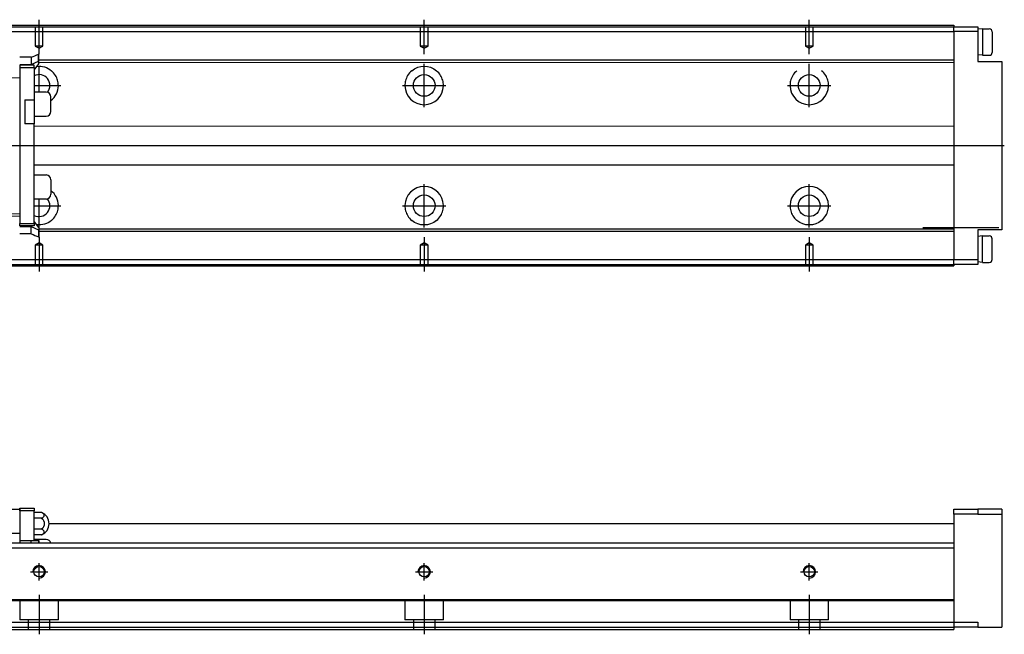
# Model space of a CAD drawing. Header units: millimetres. Extents: x -580 to 3135, y 59 to 860.
# Tile 4 of 9: x -312 to -107, y 67 to 194. Entities that reach past the tile are written whole.
import ezdxf
from ezdxf.lldxf.tags import DXFTag

# ---------------------------------------------------------------- set-up
doc = ezdxf.new("R2010")
doc.units = ezdxf.units.MM
doc.layers.get('0').update_dxf_attribs({"linetype": 'CONTINUOUS'})
tags = doc.linetypes.add('DASHED', pattern=[25.72, 12.86, -12.86]).pattern_tags.tags
tags[6:7] = [DXFTag(74, 4), DXFTag(75, 0), DXFTag(340, '0'), DXFTag(46, 0.0), DXFTag(50, 0.0), DXFTag(44, 0.0), DXFTag(45, 0.0)]
tags[4:5] = [DXFTag(74, 4), DXFTag(75, 0), DXFTag(340, '0'), DXFTag(46, 0.0), DXFTag(50, 0.0), DXFTag(44, 0.0), DXFTag(45, 0.0)]

msp = doc.modelspace()

# ---------------------------------------------------------------- linework, layer by layer
for p, q in [((-307.66, 187.3), (-307.66, 194.45)), ((-227.66, 187.3), (-227.66, 194.45)), ((-147.66, 187.3), (-147.66, 194.45)), ((-111.66, 192.55), (-112.66, 192.45)), ((-112.66, 192.45), (-112.66, 187.15)), ((-111.66, 192.55), (-110.26, 192.55)), ((-111.66, 192.55), (-111.66, 187.05)), ((-109.66, 191.95), (-109.66, 187.65)), ((-111.66, 187.05), (-112.66, 187.15)), ((-111.66, 187.05), (-110.26, 187.05)), ((-307.66, 179.39), (-307.66, 184.78)), ((-227.66, 176.28), (-227.66, 185.28)), ((-147.66, 176.28), (-147.66, 185.28)), ((-308.69, 180.78), (-303.16, 180.78)), ((-232.16, 180.78), (-223.16, 180.78)), ((-152.16, 180.78), (-143.16, 180.78)), ((-378.96, 168.28), (-107.14, 168.28)), ((-227.66, 151.28), (-227.66, 160.28)), ((-147.66, 151.28), (-147.66, 160.28)), ((-308.69, 155.78), (-303.16, 155.78)), ((-307.66, 151.28), (-307.66, 157.17)), ((-232.16, 155.78), (-223.16, 155.78)), ((-152.16, 155.78), (-143.16, 155.78)), ((-124.07, 151.28), (-108.25, 151.28)), ((-111.66, 149.5), (-112.66, 149.4)), ((-111.66, 149.5), (-110.26, 149.5)), ((-111.66, 144), (-111.66, 149.5)), ((-307.66, 149.26), (-307.66, 142.11)), ((-227.66, 149.26), (-227.66, 142.11)), ((-147.66, 149.26), (-147.66, 142.11)), ((-109.66, 144.6), (-109.66, 148.9)), ((-111.66, 144), (-112.66, 144.1)), ((-111.66, 144), (-110.26, 144)), ((-478.66, 85.69), (-117.66, 85.69))]:
    msp.add_line(p, q)
at = {"linetype": 'Continuous'}
for p, q in [((-342.72, 192.98), (-117.66, 192.98)), ((-117.66, 193.28), (-117.66, 192.98)), ((-117.66, 192.98), (-112.66, 192.98)), ((-117.66, 192.98), (-117.66, 192.98)), ((-117.66, 192.98), (-117.66, 192.98)), ((-117.66, 191.98), (-117.66, 192.98)), ((-112.66, 192.98), (-112.66, 191.98)), ((-343.18, 191.98), (-117.66, 191.98)), ((-117.66, 191.98), (-117.66, 144.58)), ((-112.66, 191.98), (-117.66, 191.98)), ((-112.66, 191.98), (-112.66, 185.78)), ((-309.29, 186.63), (-311.69, 186.63)), ((-307.69, 187.3), (-307.76, 187.3)), ((-311.69, 185.14), (-309.29, 185.14)), ((-311.69, 184.99), (-311.69, 184.49)), ((-308.69, 184.99), (-311.69, 184.99)), ((-311.69, 184.49), (-311.69, 152.09)), ((-311.69, 184.49), (-308.69, 184.49)), ((-309.29, 185.14), (-307.76, 185.81)), ((-309.29, 185.65), (-309.29, 185.14)), ((-308.69, 184.49), (-308.69, 184.99)), ((-308.69, 184.49), (-308.69, 177.79)), ((-308.64, 184.14), (-308.69, 184.14)), ((-307.69, 185.34), (-308.64, 184.14)), ((-307.69, 185.81), (-307.76, 185.81)), ((-307.69, 186.09), (-117.66, 186.08)), ((-307.69, 185.34), (-307.69, 185.81)), ((-307.69, 185.59), (-117.66, 185.58)), ((-112.66, 185.78), (-107.66, 185.78)), ((-107.66, 185.78), (-107.66, 150.78)), ((-321.69, 182.54), (-311.69, 182.39)), ((-306.19, 179.39), (-308.69, 179.39)), ((-305.19, 175.39), (-305.19, 178.39)), ((-310.59, 177.79), (-310.59, 172.79)), ((-310.59, 177.79), (-308.69, 177.79)), ((-308.69, 177.79), (-308.69, 172.79)), ((-308.69, 174.39), (-306.19, 174.39)), ((-308.69, 172.79), (-310.59, 172.79)), ((-308.69, 152.09), (-308.69, 172.79)), ((-117.66, 172.28), (-308.69, 172.29)), ((-308.69, 164.29), (-117.66, 164.28)), ((-308.69, 162.17), (-306.19, 162.17)), ((-305.19, 161.17), (-305.19, 158.17)), ((-306.19, 157.17), (-308.69, 157.17)), ((-321.69, 154.04), (-311.69, 154.18)), ((-311.69, 153.64), (-321.69, 153.29)), ((-311.69, 152.09), (-308.69, 152.09)), ((-311.69, 151.59), (-311.69, 152.09)), ((-308.69, 151.59), (-311.69, 151.59)), ((-311.69, 151.44), (-309.29, 151.44)), ((-309.29, 150.93), (-309.29, 151.44)), ((-309.29, 151.44), (-307.76, 150.77)), ((-308.64, 152.44), (-308.69, 152.44)), ((-308.69, 152.09), (-308.69, 151.59)), ((-307.69, 151.24), (-308.64, 152.44)), ((-309.29, 149.95), (-311.69, 149.95)), ((-307.69, 150.77), (-307.76, 150.77)), ((-307.69, 151.24), (-307.69, 150.77)), ((-307.69, 150.99), (-117.66, 150.98)), ((-307.69, 150.49), (-117.66, 150.48)), ((-107.66, 150.78), (-112.66, 150.78)), ((-112.66, 150.78), (-112.66, 144.58)), ((-307.69, 149.28), (-307.76, 149.28)), ((-365.2, 143.58), (-117.66, 143.58)), ((-364.74, 144.58), (-117.66, 144.58)), ((-117.66, 144.58), (-112.66, 144.58)), ((-117.66, 143.58), (-117.66, 144.58)), ((-112.66, 143.58), (-117.66, 143.58)), ((-117.66, 143.58), (-117.66, 143.58)), ((-117.66, 143.58), (-117.66, 143.58)), ((-117.66, 143.58), (-117.66, 143.28)), ((-112.66, 144.58), (-112.66, 143.58)), ((-372.69, 92.69), (-311.69, 92.69)), ((-311.69, 92.39), (-311.69, 92.89)), ((-311.69, 92.89), (-308.69, 92.89)), ((-311.69, 92.69), (-311.69, 92.39)), ((-311.69, 92.39), (-311.69, 87.58)), ((-308.69, 92.39), (-311.69, 92.39)), ((-308.69, 92.89), (-308.69, 92.39)), ((-308.69, 86.19), (-308.69, 92.39)), ((-117.66, 92.69), (-112.66, 92.69)), ((-117.66, 91.69), (-117.66, 92.69)), ((-107.66, 92.69), (-112.66, 92.69)), ((-107.66, 92.69), (-107.66, 68.19)), ((-307.13, 92), (-308.69, 92)), ((-307.13, 90.85), (-308.69, 90.85)), ((-112.66, 91.69), (-117.66, 91.69)), ((-117.66, 91.69), (-117.66, 69.19)), ((-112.66, 91.69), (-107.66, 91.69)), ((-307.13, 88.54), (-308.69, 88.54)), ((-117.66, 89.69), (-305.59, 89.69)), ((-372.69, 87.69), (-311.69, 87.69)), ((-311.69, 87.69), (-311.69, 85.7)), ((-311.69, 86.19), (-309.29, 86.19)), ((-309.29, 85.69), (-309.29, 86.19)), ((-309.29, 86.19), (-307.76, 86.19)), ((-307.13, 87.38), (-308.69, 87.38)), ((-306.19, 86.39), (-308.69, 86.39)), ((-307.76, 86.19), (-307.76, 85.69)), ((-307.69, 86.19), (-307.76, 86.19)), ((-307.69, 86.19), (-307.69, 85.69)), ((-417.66, 85.69), (-117.66, 85.69)), ((-417.66, 84.69), (-117.66, 84.69)), ((-117.66, 85.69), (-117.66, 84.69)), ((-117.66, 84.69), (-117.66, 74.19)), ((-117.66, 73.9), (-117.66, 69.19)), ((-417.66, 69.19), (-302.49, 69.19)), ((-417.66, 67.69), (-302.49, 67.69)), ((-302.49, 69.19), (-117.66, 69.19)), ((-302.49, 67.69), (-117.66, 67.69)), ((-117.66, 69.19), (-112.66, 69.19)), ((-117.66, 69.19), (-117.66, 67.69)), ((-117.66, 69.19), (-117.66, 69.19)), ((-112.66, 68.19), (-117.66, 68.19)), ((-112.66, 69.19), (-112.66, 68.19)), ((-112.66, 68.19), (-107.66, 68.19))]:
    msp.add_line(p, q, dxfattribs=at)
at = {"linetype": 'DASHED', "ltscale": 0.1}
for p, q in [((-308.46, 192.98), (-308.46, 188.98)), ((-306.86, 188.98), (-306.86, 192.98)), ((-228.46, 192.98), (-228.46, 188.98)), ((-226.86, 188.98), (-226.86, 192.98)), ((-148.46, 192.98), (-148.46, 188.98)), ((-146.86, 188.98), (-146.86, 192.98)), ((-308.46, 188.98), (-307.66, 188.52)), ((-306.86, 188.98), (-308.46, 188.98)), ((-307.66, 188.52), (-306.86, 188.98)), ((-228.46, 188.98), (-227.66, 188.52)), ((-226.86, 188.98), (-228.46, 188.98)), ((-227.66, 188.52), (-226.86, 188.98)), ((-148.46, 188.98), (-147.66, 188.52)), ((-146.86, 188.98), (-148.46, 188.98)), ((-147.66, 188.52), (-146.86, 188.98)), ((-307.66, 148.04), (-308.46, 147.58)), ((-308.46, 147.58), (-308.46, 143.58)), ((-306.86, 147.58), (-308.46, 147.58)), ((-306.86, 147.58), (-307.66, 148.04)), ((-306.86, 143.58), (-306.86, 147.58)), ((-227.66, 148.04), (-228.46, 147.58)), ((-228.46, 147.58), (-228.46, 143.58)), ((-226.86, 147.58), (-228.46, 147.58)), ((-226.86, 147.58), (-227.66, 148.04)), ((-226.86, 143.58), (-226.86, 147.58)), ((-147.66, 148.04), (-148.46, 147.58)), ((-148.46, 147.58), (-148.46, 143.58)), ((-146.86, 147.58), (-148.46, 147.58)), ((-146.86, 147.58), (-147.66, 148.04)), ((-146.86, 143.58), (-146.86, 147.58)), ((-112.66, 92.69), (-112.66, 91.69)), ((-393.66, 73.69), (-302.49, 73.69)), ((-311.66, 73.7), (-311.66, 69.69)), ((-303.66, 73.7), (-303.66, 73.7)), ((-303.66, 69.69), (-303.66, 73.7)), ((-303.66, 73.69), (-117.66, 73.69)), ((-231.66, 73.7), (-231.66, 69.69)), ((-223.66, 69.69), (-223.66, 73.7)), ((-151.66, 73.7), (-151.66, 69.69)), ((-143.66, 69.69), (-143.66, 73.7)), ((-117.66, 73.69), (-118.69, 73.69)), ((-117.66, 74.19), (-117.66, 73.9)), ((-303.66, 69.69), (-311.66, 69.69)), ((-309.91, 69.69), (-309.91, 67.69)), ((-305.41, 67.69), (-305.41, 69.69)), ((-223.66, 69.69), (-231.66, 69.69)), ((-229.91, 69.69), (-229.91, 67.69)), ((-225.41, 67.69), (-225.41, 69.69)), ((-143.66, 69.69), (-151.66, 69.69)), ((-149.91, 69.69), (-149.91, 67.69)), ((-145.41, 67.69), (-145.41, 69.69))]:
    msp.add_line(p, q, dxfattribs=at)
at = {"linetype": 'DASHED'}
for p, q in [((-311.69, 87.58), (-311.69, 86.19)), ((-308.46, 79.69), (-308.46, 79.69)), ((-308.46, 79.69), (-308.46, 79.69)), ((-306.86, 79.69), (-306.86, 79.69)), ((-306.86, 79.69), (-306.86, 79.69)), ((-228.46, 79.69), (-228.46, 79.69)), ((-228.46, 79.69), (-228.46, 79.69)), ((-226.86, 79.69), (-226.86, 79.69)), ((-226.86, 79.69), (-226.86, 79.69)), ((-148.46, 79.69), (-148.46, 79.69)), ((-148.46, 79.69), (-148.46, 79.69)), ((-146.86, 79.69), (-146.86, 79.69)), ((-146.86, 79.69), (-146.86, 79.69))]:
    msp.add_line(p, q, dxfattribs=at)
at = {"ltscale": 0.3}
for p, q in [((-307.66, 77.89), (-307.66, 81.49)), ((-307.66, 77.89), (-307.66, 81.49)), ((-227.66, 77.89), (-227.66, 81.49)), ((-227.66, 77.89), (-227.66, 81.49)), ((-147.66, 77.89), (-147.66, 81.49)), ((-147.66, 77.89), (-147.66, 81.49)), ((-309.46, 79.69), (-305.86, 79.69)), ((-309.46, 79.69), (-305.86, 79.69)), ((-229.46, 79.69), (-225.86, 79.69)), ((-229.46, 79.69), (-225.86, 79.69)), ((-149.46, 79.69), (-145.86, 79.69)), ((-149.46, 79.69), (-145.86, 79.69)), ((-307.66, 74.9), (-307.66, 66.69)), ((-307.66, 74.9), (-307.66, 66.69)), ((-227.66, 74.9), (-227.66, 66.69)), ((-227.66, 74.9), (-227.66, 66.69)), ((-147.66, 74.9), (-147.66, 66.69)), ((-147.66, 74.9), (-147.66, 66.69))]:
    msp.add_line(p, q, dxfattribs=at)
at = {"linetype": 'Continuous'}
for centre in [(-227.66, 180.78), (-147.66, 180.78), (-227.66, 155.78), (-147.66, 155.78)]:
    msp.add_circle(centre, 2.25, dxfattribs=at)
for centre in [(-307.66, 79.69), (-227.66, 79.69), (-147.66, 79.69)]:
    msp.add_circle(centre, 1.08)
for centre, radius, start, end in [((-110.26, 191.95), 0.6, 0, 90), ((-110.26, 187.65), 0.6, 270, 0), ((-110.26, 148.9), 0.6, 0, 90), ((-110.26, 144.6), 0.6, 270, 0), ((-307.66, 79.69), 1.3, 270, 180), ((-227.66, 79.69), 1.3, 270, 180), ((-147.66, 79.69), 1.3, 270, 180)]:
    msp.add_arc(centre, radius, start, end)
at = {"linetype": 'Continuous', "extrusion": (0, 0, -1)}
for centre, start, end in [((307.66, 180.78), 82.9323, 129.9171), ((227.66, 180.78), 50.0829, 129.9171), ((307.66, 155.78), 230.0829, 276.8305), ((227.66, 155.78), 230.0829, 309.9171), ((147.66, 155.78), 230.0829, 309.9171)]:
    msp.add_arc(centre, 4, start, end, dxfattribs=at)
at = {"linetype": 'Continuous'}
for centre, radius, start, end in [((-307.66, 180.78), 2.25, 320.6559, 117.108), ((-307.66, 180.78), 4, 308.2202, 359.2891), ((-227.66, 180.78), 4, 180.7109, 359.2891), ((-147.66, 180.78), 4, 180.7109, 359.2891), ((-306.19, 178.39), 1, 0, 90), ((-306.19, 175.39), 1, 270, 0), ((-306.19, 161.17), 1, 0, 90), ((-227.66, 155.78), 4, 0.7109, 179.2891), ((-147.66, 155.78), 4, 0.7109, 179.2891), ((-306.19, 158.17), 1, 270, 0), ((-307.66, 155.78), 4, 0.7109, 51.78), ((-307.66, 155.78), 2.25, 242.8916, 39.3512), ((-308.09, 89.69), 2.5, 0, 67.4822), ((-308.09, 89.69), 2.5, 292.5178, 0), ((-306.19, 85.39), 1, 17.4516, 90)]:
    msp.add_arc(centre, radius, start, end, dxfattribs=at)
at = {"linetype": 'Continuous', "extrusion": (1e-16, 0, -1)}
msp.add_arc((308.09, 89.69), 1.5, 129.664, 230.336, dxfattribs=at)
at = {"linetype": 'Continuous'}
for centre in [(-308.09, 91.42), (-308.09, 87.96)]:
    msp.add_ellipse(centre, major_axis=(-1.5, 0), ratio=0.5, start_param=2.263064, end_param=4.020121, dxfattribs=at)
for points, degree in [([(-342.72, 192.98), (-117.66, 192.98)], 1), ([(-342.59, 193.28), (-117.66, 193.28)], 1), ([(-309.29, 186.63), (-308.78, 186.85), (-308.27, 187.07), (-307.76, 187.3)], 3), ([(-309.29, 149.95), (-308.78, 149.73), (-308.27, 149.5), (-307.76, 149.28)], 3), ([(-365.33, 143.28), (-117.66, 143.28)], 1), ([(-365.2, 143.58), (-117.66, 143.58)], 1), ([(-417.66, 73.9), (-302.49, 73.9)], 1), ([(-302.49, 73.9), (-117.66, 73.9)], 1)]:
    msp.add_open_spline(points, degree=degree, dxfattribs=at)
for points, knots in [([(-309.29, 186.63), (-309.29, 186.62), (-309.29, 186.6), (-309.29, 186.52), (-309.29, 186.45), (-309.29, 186.19), (-309.29, 185.94), (-309.29, 185.65)], [0, 0, 0, 0, 0.196974, 0.196974, 0.464649, 0.464649, 1, 1, 1, 1]), ([(-307.76, 185.81), (-307.76, 186.34), (-307.76, 186.67), (-307.76, 187.04), (-307.76, 187.14), (-307.76, 187.26), (-307.76, 187.29), (-307.76, 187.3)], [0, 0, 0, 0, 0.50414, 0.50414, 0.777493, 0.777493, 1, 1, 1, 1]), ([(-303.66, 180.73), (-303.66, 181.11), (-303.71, 181.5), (-303.91, 182.21), (-304.06, 182.55), (-304.48, 183.24), (-304.77, 183.57), (-305.1, 183.85)], [0, 0, 0, 0, 0.307207, 0.307207, 0.612248, 0.612248, 1, 1, 1, 1]), ([(-230.23, 183.85), (-230.57, 183.57), (-230.86, 183.22), (-231.29, 182.5), (-231.45, 182.14), (-231.62, 181.43), (-231.67, 181.08), (-231.66, 180.73)], [0, 0, 0, 0, 0.397367, 0.397367, 0.72214, 0.72214, 1, 1, 1, 1]), ([(-223.66, 180.73), (-223.66, 181.11), (-223.71, 181.5), (-223.91, 182.21), (-224.06, 182.55), (-224.48, 183.24), (-224.77, 183.57), (-225.1, 183.85)], [0, 0, 0, 0, 0.307207, 0.307207, 0.612248, 0.612248, 1, 1, 1, 1]), ([(-150.23, 183.85), (-150.57, 183.57), (-150.86, 183.22), (-151.29, 182.5), (-151.45, 182.14), (-151.62, 181.43), (-151.67, 181.08), (-151.66, 180.73)], [0, 0, 0, 0, 0.397367, 0.397367, 0.72214, 0.72214, 1, 1, 1, 1]), ([(-143.66, 180.73), (-143.66, 181.11), (-143.71, 181.5), (-143.91, 182.21), (-144.06, 182.55), (-144.48, 183.24), (-144.77, 183.57), (-145.1, 183.85)], [0, 0, 0, 0, 0.307207, 0.307207, 0.612248, 0.612248, 1, 1, 1, 1]), ([(-305.1, 152.71), (-304.76, 152.99), (-304.46, 153.34), (-304.03, 154.05), (-303.88, 154.42), (-303.7, 155.13), (-303.66, 155.48), (-303.66, 155.83)], [0, 0, 0, 0, 0.397367, 0.397367, 0.72214, 0.72214, 1, 1, 1, 1]), ([(-231.66, 155.83), (-231.67, 155.45), (-231.62, 155.06), (-231.41, 154.34), (-231.27, 154.01), (-230.85, 153.32), (-230.56, 152.99), (-230.23, 152.71)], [0, 0, 0, 0, 0.307207, 0.307207, 0.612248, 0.612248, 1, 1, 1, 1]), ([(-225.1, 152.71), (-224.76, 152.99), (-224.46, 153.34), (-224.03, 154.05), (-223.88, 154.42), (-223.7, 155.13), (-223.66, 155.48), (-223.66, 155.83)], [0, 0, 0, 0, 0.397367, 0.397367, 0.72214, 0.72214, 1, 1, 1, 1]), ([(-151.66, 155.83), (-151.67, 155.45), (-151.62, 155.06), (-151.41, 154.34), (-151.27, 154.01), (-150.85, 153.32), (-150.56, 152.99), (-150.23, 152.71)], [0, 0, 0, 0, 0.307207, 0.307207, 0.612248, 0.612248, 1, 1, 1, 1]), ([(-145.1, 152.71), (-144.76, 152.99), (-144.46, 153.34), (-144.03, 154.05), (-143.88, 154.42), (-143.7, 155.13), (-143.66, 155.48), (-143.66, 155.83)], [0, 0, 0, 0, 0.397367, 0.397367, 0.72214, 0.72214, 1, 1, 1, 1])]:
    msp.add_open_spline(points, degree=3, knots=knots, dxfattribs=at)
for points, weights in [([(-307.69, 185.81), (-307.69, 187.23), (-307.69, 187.3)], [0.986230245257, 0.833597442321, 1]), ([(-309.29, 149.95), (-309.29, 150), (-309.29, 150.93)], [1, 0.826415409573, 1]), ([(-307.76, 150.77), (-307.76, 149.35), (-307.76, 149.28)], [0.986404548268, 0.833503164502, 0.999998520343]), ([(-307.69, 150.77), (-307.69, 149.35), (-307.69, 149.28)], [0.986230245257, 0.833597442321, 1])]:
    msp.add_rational_spline(points, weights, degree=2, dxfattribs=at)
at = {"linetype": 'DASHED', "ltscale": 0.1}
for points in [[(-417.66, 68.19), (-302.49, 68.19)], [(-302.49, 68.19), (-117.66, 68.19)]]:
    msp.add_open_spline(points, degree=1, dxfattribs=at)

doc.saveas('drawing.dxf')
